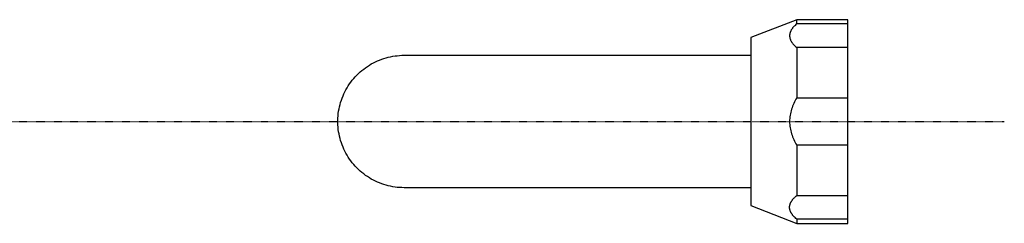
# Model space of a CAD drawing. Header units: millimetres. Extents: x 580 to 2065, y -13 to 1037.
# Tile 7 of 9: x 1522 to 1715, y 415 to 455. Entities that reach past the tile are written whole.
import ezdxf

# ---------------------------------------------------------------- set-up
doc = ezdxf.new("R2010")
doc.units = ezdxf.units.MM
doc.header["$LTSCALE"] = 0.1
doc.linetypes.add('CENTER', pattern=[0.6, 0.375, -0.075, 0.075, -0.075])
for name, color, linetype in [('CEN', 1, 'CENTER'), ('LAYER 01', 2, 'Continuous'), ('LAYER 02', 70, 'Continuous')]:
    doc.layers.add(name, color=color, linetype=linetype)

msp = doc.modelspace()

# ---------------------------------------------------------------- linework, layer by layer
at = {"layer": 'CEN'}
msp.add_line((1031.32, 435.41), (1715.2, 435.41), dxfattribs=at)
at = {"layer": 'LAYER 01'}
for p, q in [((1593.94, 447.92), (1594.38, 448.04)), ((1594.38, 448.04), (1594.81, 448.14)), ((1594.81, 448.14), (1595.25, 448.22)), ((1595.25, 448.22), (1595.7, 448.29)), ((1595.7, 448.29), (1596.14, 448.34)), ((1596.14, 448.34), (1596.59, 448.38)), ((1596.59, 448.38), (1597.04, 448.41)), ((1597.04, 448.41), (1597.49, 448.41)), ((1597.49, 448.41), (1665.49, 448.41)), ((1589.92, 445.98), (1590.29, 446.24)), ((1590.29, 446.24), (1590.67, 446.48)), ((1590.67, 446.48), (1591.05, 446.71)), ((1591.05, 446.71), (1591.45, 446.92)), ((1591.45, 446.92), (1591.85, 447.13)), ((1591.85, 447.13), (1592.25, 447.31)), ((1592.25, 447.31), (1592.67, 447.49)), ((1592.67, 447.49), (1593.09, 447.65)), ((1593.09, 447.65), (1593.51, 447.79)), ((1593.51, 447.79), (1593.94, 447.92)), ((1587.61, 443.87), (1587.91, 444.2)), ((1587.91, 444.2), (1588.22, 444.53)), ((1588.22, 444.53), (1588.54, 444.84)), ((1588.54, 444.84), (1588.87, 445.14)), ((1588.87, 445.14), (1589.21, 445.44)), ((1589.21, 445.44), (1589.56, 445.72)), ((1589.56, 445.72), (1589.92, 445.98)), ((1586.3, 442.04), (1586.54, 442.43)), ((1586.54, 442.43), (1586.79, 442.8)), ((1586.79, 442.8), (1587.05, 443.16)), ((1587.05, 443.16), (1587.32, 443.52)), ((1587.32, 443.52), (1587.61, 443.87)), ((1585.33, 440.02), (1585.5, 440.44)), ((1585.5, 440.44), (1585.68, 440.85)), ((1585.68, 440.85), (1585.87, 441.26)), ((1585.87, 441.26), (1586.08, 441.65)), ((1586.08, 441.65), (1586.3, 442.04)), ((1584.81, 438.31), (1584.92, 438.74)), ((1584.92, 438.74), (1585.04, 439.17)), ((1585.04, 439.17), (1585.18, 439.6)), ((1585.18, 439.6), (1585.33, 440.02)), ((1584.5, 436.09), (1584.54, 436.53)), ((1584.54, 436.53), (1584.58, 436.98)), ((1584.58, 436.98), (1584.64, 437.43)), ((1584.64, 437.43), (1584.72, 437.87)), ((1584.72, 437.87), (1584.81, 438.31)), ((1584.49, 435.64), (1584.5, 436.09)), ((1584.49, 435.19), (1584.49, 435.64)), ((1584.5, 434.74), (1584.49, 435.19)), ((1584.54, 434.29), (1584.5, 434.74)), ((1584.58, 433.85), (1584.54, 434.29)), ((1584.64, 433.4), (1584.58, 433.85)), ((1584.72, 432.96), (1584.64, 433.4)), ((1584.81, 432.52), (1584.72, 432.96)), ((1584.92, 432.09), (1584.81, 432.52)), ((1585.04, 431.65), (1584.92, 432.09)), ((1585.18, 431.23), (1585.04, 431.65)), ((1585.33, 430.8), (1585.18, 431.23)), ((1585.5, 430.39), (1585.33, 430.8)), ((1585.68, 429.98), (1585.5, 430.39)), ((1585.87, 429.57), (1585.68, 429.98)), ((1586.08, 429.17), (1585.87, 429.57)), ((1586.3, 428.78), (1586.08, 429.17)), ((1586.54, 428.4), (1586.3, 428.78)), ((1586.79, 428.03), (1586.54, 428.4)), ((1587.05, 427.66), (1586.79, 428.03)), ((1587.32, 427.31), (1587.05, 427.66)), ((1587.61, 426.96), (1587.32, 427.31)), ((1587.91, 426.63), (1587.61, 426.96)), ((1588.22, 426.3), (1587.91, 426.63)), ((1588.54, 425.99), (1588.22, 426.3)), ((1588.87, 425.68), (1588.54, 425.99)), ((1589.21, 425.39), (1588.87, 425.68)), ((1589.56, 425.11), (1589.21, 425.39)), ((1589.92, 424.84), (1589.56, 425.11)), ((1590.29, 424.59), (1589.92, 424.84)), ((1590.67, 424.35), (1590.29, 424.59)), ((1591.05, 424.12), (1590.67, 424.35)), ((1591.45, 423.9), (1591.05, 424.12)), ((1591.85, 423.7), (1591.45, 423.9)), ((1592.25, 423.51), (1591.85, 423.7)), ((1592.67, 423.34), (1592.25, 423.51)), ((1593.09, 423.18), (1592.67, 423.34)), ((1593.51, 423.04), (1593.09, 423.18)), ((1593.94, 422.91), (1593.51, 423.04)), ((1594.38, 422.79), (1593.94, 422.91)), ((1594.81, 422.69), (1594.38, 422.79)), ((1595.25, 422.61), (1594.81, 422.69)), ((1595.7, 422.54), (1595.25, 422.61)), ((1596.14, 422.48), (1595.7, 422.54)), ((1596.59, 422.44), (1596.14, 422.48)), ((1597.04, 422.42), (1596.59, 422.44)), ((1597.49, 422.41), (1597.04, 422.42)), ((1665.49, 422.41), (1597.49, 422.41))]:
    msp.add_line(p, q, dxfattribs=at)
at = {"layer": 'LAYER 02'}
for p, q in [((1674.49, 455.41), (1665.49, 451.91)), ((1673.75, 453.85), (1673.69, 453.78)), ((1673.82, 453.93), (1673.75, 453.85)), ((1673.88, 454), (1673.82, 453.93)), ((1673.95, 454.07), (1673.88, 454)), ((1674.02, 454.15), (1673.95, 454.07)), ((1674.1, 454.23), (1674.02, 454.15)), ((1674.17, 454.3), (1674.1, 454.23)), ((1674.33, 454.44), (1674.17, 454.3)), ((1674.49, 454.58), (1674.33, 454.44)), ((1684.49, 455.41), (1674.49, 455.41)), ((1674.49, 454.58), (1674.49, 455.41)), ((1684.49, 454.58), (1674.49, 454.58)), ((1684.49, 454.58), (1684.49, 455.41)), ((1684.49, 449.95), (1684.49, 454.58)), ((1665.49, 451.91), (1665.49, 435.41)), ((1673.1, 452.42), (1673.09, 452.38)), ((1673.09, 452.38), (1673.09, 452.34)), ((1673.09, 452.34), (1673.09, 452.31)), ((1673.09, 452.31), (1673.09, 452.27)), ((1673.09, 452.27), (1673.09, 452.23)), ((1673.09, 452.23), (1673.09, 452.2)), ((1673.09, 452.2), (1673.09, 452.16)), ((1673.09, 452.16), (1673.1, 452.13)), ((1673.11, 452.53), (1673.1, 452.49)), ((1673.1, 452.49), (1673.1, 452.45)), ((1673.1, 452.45), (1673.1, 452.42)), ((1673.1, 452.13), (1673.1, 452.09)), ((1673.1, 452.09), (1673.1, 452.06)), ((1673.1, 452.06), (1673.11, 452.02)), ((1673.12, 452.6), (1673.11, 452.56)), ((1673.11, 452.56), (1673.11, 452.53)), ((1673.11, 452.02), (1673.11, 451.99)), ((1673.11, 451.99), (1673.12, 451.95)), ((1673.13, 452.64), (1673.12, 452.6)), ((1673.12, 451.95), (1673.13, 451.88)), ((1673.14, 452.71), (1673.13, 452.67)), ((1673.13, 452.67), (1673.13, 452.64)), ((1673.15, 452.74), (1673.14, 452.71)), ((1673.16, 452.78), (1673.15, 452.74)), ((1673.17, 452.81), (1673.16, 452.78)), ((1673.18, 452.85), (1673.17, 452.81)), ((1673.19, 452.89), (1673.18, 452.85)), ((1673.21, 452.93), (1673.19, 452.89)), ((1673.22, 452.96), (1673.21, 452.93)), ((1673.25, 453.04), (1673.22, 452.96)), ((1673.28, 453.11), (1673.25, 453.04)), ((1673.31, 453.18), (1673.28, 453.11)), ((1673.35, 453.25), (1673.31, 453.18)), ((1673.39, 453.32), (1673.35, 453.25)), ((1673.43, 453.39), (1673.39, 453.32)), ((1673.48, 453.47), (1673.43, 453.39)), ((1673.53, 453.55), (1673.48, 453.47)), ((1673.58, 453.63), (1673.53, 453.55)), ((1673.64, 453.71), (1673.58, 453.63)), ((1673.69, 453.78), (1673.64, 453.71)), ((1673.13, 451.88), (1673.14, 451.81)), ((1673.14, 451.81), (1673.16, 451.75)), ((1673.16, 451.75), (1673.18, 451.68)), ((1673.18, 451.68), (1673.19, 451.64)), ((1673.19, 451.64), (1673.21, 451.6)), ((1673.21, 451.6), (1673.22, 451.56)), ((1673.22, 451.56), (1673.24, 451.52)), ((1673.24, 451.52), (1673.27, 451.44)), ((1673.27, 451.44), (1673.3, 451.37)), ((1673.3, 451.37), (1673.34, 451.29)), ((1673.34, 451.29), (1673.38, 451.22)), ((1673.38, 451.22), (1673.42, 451.15)), ((1673.42, 451.15), (1673.46, 451.08)), ((1673.46, 451.08), (1673.51, 451)), ((1673.51, 451), (1673.56, 450.92)), ((1673.56, 450.92), (1673.62, 450.85)), ((1673.62, 450.85), (1673.67, 450.78)), ((1673.67, 450.78), (1673.73, 450.7)), ((1673.73, 450.7), (1673.79, 450.63)), ((1673.79, 450.63), (1673.85, 450.56)), ((1673.85, 450.56), (1673.91, 450.5)), ((1673.91, 450.5), (1673.98, 450.42)), ((1673.98, 450.42), (1674.05, 450.35)), ((1674.05, 450.35), (1674.19, 450.21)), ((1674.19, 450.21), (1674.34, 450.08)), ((1674.34, 450.08), (1674.49, 449.95)), ((1674.49, 449.95), (1674.49, 440.05)), ((1684.49, 449.95), (1674.49, 449.95)), ((1684.49, 440.05), (1684.49, 449.95)), ((1673.67, 438.4), (1673.57, 438.12)), ((1673.78, 438.69), (1673.67, 438.4)), ((1673.91, 438.97), (1673.78, 438.69)), ((1674.04, 439.25), (1673.91, 438.97)), ((1674.18, 439.52), (1674.04, 439.25)), ((1674.33, 439.78), (1674.18, 439.52)), ((1674.49, 440.05), (1674.33, 439.78)), ((1674.49, 440.05), (1684.49, 440.05)), ((1684.49, 430.78), (1684.49, 440.05)), ((1673.2, 436.63), (1673.16, 436.33)), ((1673.25, 436.93), (1673.2, 436.63)), ((1673.32, 437.23), (1673.25, 436.93)), ((1673.39, 437.53), (1673.32, 437.23)), ((1673.47, 437.83), (1673.39, 437.53)), ((1673.57, 438.12), (1673.47, 437.83)), ((1665.49, 435.41), (1665.49, 418.91)), ((1673.1, 435.72), (1673.09, 435.41)), ((1673.09, 435.41), (1673.1, 435.11)), ((1673.12, 436.03), (1673.1, 435.72)), ((1673.1, 435.11), (1673.12, 434.8)), ((1673.16, 436.33), (1673.12, 436.03)), ((1673.12, 434.8), (1673.16, 434.5)), ((1673.16, 434.5), (1673.2, 434.2)), ((1673.2, 434.2), (1673.25, 433.89)), ((1673.25, 433.89), (1673.32, 433.59)), ((1673.32, 433.59), (1673.39, 433.3)), ((1673.39, 433.3), (1673.47, 433)), ((1673.47, 433), (1673.57, 432.71)), ((1673.57, 432.71), (1673.67, 432.42)), ((1673.67, 432.42), (1673.78, 432.14)), ((1673.78, 432.14), (1673.91, 431.86)), ((1673.91, 431.86), (1674.04, 431.58)), ((1674.04, 431.58), (1674.18, 431.31)), ((1674.18, 431.31), (1674.33, 431.04)), ((1674.33, 431.04), (1674.49, 430.78)), ((1674.49, 430.78), (1674.49, 420.88)), ((1684.49, 430.78), (1674.49, 430.78)), ((1684.49, 420.88), (1684.49, 430.78)), ((1673.15, 419.04), (1673.16, 419.07)), ((1673.16, 419.07), (1673.18, 419.14)), ((1673.18, 419.14), (1673.19, 419.18)), ((1673.19, 419.18), (1673.2, 419.22)), ((1673.2, 419.22), (1673.23, 419.29)), ((1673.23, 419.29), (1673.26, 419.36)), ((1673.26, 419.36), (1673.29, 419.43)), ((1673.29, 419.43), (1673.32, 419.5)), ((1673.32, 419.5), (1673.36, 419.57)), ((1673.36, 419.57), (1673.4, 419.64)), ((1673.4, 419.64), (1673.44, 419.71)), ((1673.44, 419.71), (1673.48, 419.79)), ((1673.48, 419.79), (1673.53, 419.86)), ((1673.53, 419.86), (1673.58, 419.93)), ((1673.58, 419.93), (1673.64, 420.01)), ((1673.64, 420.01), (1673.69, 420.08)), ((1673.69, 420.08), (1673.75, 420.15)), ((1673.75, 420.15), (1673.81, 420.22)), ((1673.81, 420.22), (1673.87, 420.28)), ((1673.87, 420.28), (1673.94, 420.36)), ((1673.94, 420.36), (1674.01, 420.44)), ((1674.01, 420.44), (1674.09, 420.52)), ((1674.09, 420.52), (1674.17, 420.59)), ((1674.17, 420.59), (1674.33, 420.74)), ((1674.33, 420.74), (1674.49, 420.88)), ((1674.49, 420.88), (1684.49, 420.88)), ((1684.49, 416.25), (1684.49, 420.88)), ((1665.49, 418.91), (1674.49, 415.41)), ((1673.09, 418.67), (1673.1, 418.71)), ((1673.09, 418.64), (1673.09, 418.67)), ((1673.09, 418.6), (1673.09, 418.64)), ((1673.09, 418.56), (1673.09, 418.6)), ((1673.09, 418.53), (1673.09, 418.56)), ((1673.09, 418.49), (1673.09, 418.53)), ((1673.09, 418.45), (1673.09, 418.49)), ((1673.1, 418.42), (1673.09, 418.45)), ((1673.1, 418.78), (1673.11, 418.82)), ((1673.1, 418.75), (1673.1, 418.78)), ((1673.1, 418.71), (1673.1, 418.75)), ((1673.1, 418.38), (1673.1, 418.42)), ((1673.1, 418.34), (1673.1, 418.38)), ((1673.11, 418.31), (1673.1, 418.34)), ((1673.11, 418.86), (1673.12, 418.89)), ((1673.11, 418.82), (1673.11, 418.86)), ((1673.11, 418.27), (1673.11, 418.31)), ((1673.12, 418.24), (1673.11, 418.27)), ((1673.12, 418.89), (1673.13, 418.93)), ((1673.13, 418.2), (1673.12, 418.24)), ((1673.13, 418.97), (1673.14, 419)), ((1673.13, 418.93), (1673.13, 418.97)), ((1673.13, 418.16), (1673.13, 418.2)), ((1673.14, 418.13), (1673.13, 418.16)), ((1673.14, 419), (1673.15, 419.04)), ((1673.15, 418.09), (1673.14, 418.13)), ((1673.16, 418.06), (1673.15, 418.09)), ((1673.18, 417.98), (1673.16, 418.06)), ((1673.19, 417.95), (1673.18, 417.98)), ((1673.2, 417.91), (1673.19, 417.95)), ((1673.23, 417.84), (1673.2, 417.91)), ((1673.26, 417.77), (1673.23, 417.84)), ((1673.29, 417.69), (1673.26, 417.77)), ((1673.32, 417.62), (1673.29, 417.69)), ((1673.36, 417.55), (1673.32, 417.62)), ((1673.4, 417.49), (1673.36, 417.55)), ((1673.44, 417.42), (1673.4, 417.49)), ((1673.48, 417.34), (1673.44, 417.42)), ((1673.53, 417.27), (1673.48, 417.34)), ((1673.58, 417.19), (1673.53, 417.27)), ((1673.64, 417.12), (1673.58, 417.19)), ((1673.69, 417.05), (1673.64, 417.12)), ((1673.75, 416.98), (1673.69, 417.05)), ((1673.81, 416.91), (1673.75, 416.98)), ((1673.87, 416.84), (1673.81, 416.91)), ((1673.94, 416.77), (1673.87, 416.84)), ((1674.01, 416.69), (1673.94, 416.77)), ((1674.09, 416.61), (1674.01, 416.69)), ((1674.17, 416.54), (1674.09, 416.61)), ((1674.33, 416.39), (1674.17, 416.54)), ((1674.49, 416.25), (1674.33, 416.39)), ((1684.49, 416.25), (1674.49, 416.25)), ((1674.49, 416.25), (1674.49, 415.41)), ((1674.49, 415.41), (1684.49, 415.41)), ((1684.49, 415.41), (1684.49, 416.25))]:
    msp.add_line(p, q, dxfattribs=at)

doc.saveas('drawing.dxf')
